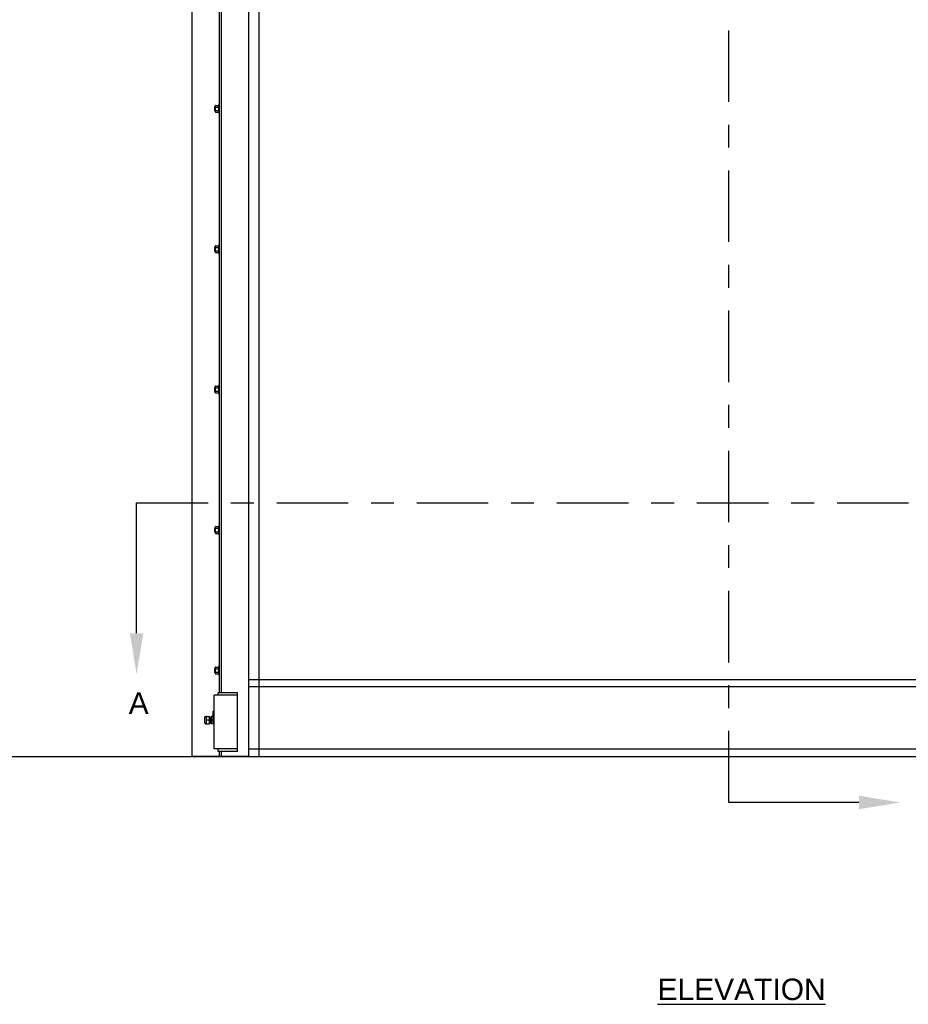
# Model space of a CAD drawing. Header units: inches. Extents: x 170 to 312, y 215 to 248.
# Tile 74 of 256: x 200.76 to 204.64, y 239.02 to 243.33. Entities that reach past the tile are written whole.
import ezdxf
from ezdxf import colors
from ezdxf.entities.mleader import LeaderData, LeaderLine
from ezdxf.math import Vec2, Vec3

# ---------------------------------------------------------------- set-up
doc = ezdxf.new("R2010")
doc.units = ezdxf.units.IN
doc.header["$LTSCALE"] = 0.25
doc.header["$MEASUREMENT"] = 0
doc.linetypes.add('CENTER', pattern=[2, 1.25, -0.25, 0.25, -0.25])
for name, color, linetype in [('ANNOTATIONS', 1, 'Continuous'), ('MOTOR RH', 7, 'Continuous'), ('SECTION CUTS', 6, 'CENTER')]:
    doc.layers.add(name, color=color, linetype=linetype)
doc.styles.add('ARIAL', font='arial.ttf', dxfattribs={"height": 0.09375})
doc.styles.get("Standard").update_dxf_attribs({"font": 'romans.shx'})

msp = doc.modelspace()

# ---------------------------------------------------------------- linework, layer by layer
at = {"layer": 'MOTOR RH'}
for p, q in [((201.51072, 240.10529), (201.51072, 244.3)), ((201.63008, 240.38253), (201.63008, 244.3)), ((201.6386, 240.38253), (201.6386, 244.3)), ((201.75797, 240.10529), (201.75797, 244.32505)), ((201.80257, 240.10342), (201.80257, 244.12505)), ((201.60791, 242.94338), (201.60791, 242.92835)), ((201.60893, 242.94439), (201.60893, 242.92734)), ((201.61138, 242.94865), (201.61138, 242.92308)), ((201.61309, 242.95063), (201.62496, 242.95063)), ((201.61309, 242.94325), (201.62496, 242.94325)), ((201.61309, 242.92848), (201.62496, 242.92848)), ((201.61309, 242.9211), (201.62496, 242.9211)), ((201.62666, 242.94439), (201.62666, 242.94694)), ((201.62667, 242.95718), (201.62667, 242.91455)), ((201.60791, 242.32952), (201.60791, 242.3145)), ((201.60893, 242.33053), (201.60893, 242.31348)), ((201.61138, 242.3348), (201.61138, 242.30922)), ((201.61309, 242.33677), (201.62496, 242.33677)), ((201.61309, 242.32939), (201.62496, 242.32939)), ((201.62666, 242.33053), (201.62666, 242.33308)), ((201.62667, 242.34332), (201.62667, 242.30069)), ((201.61309, 242.31462), (201.62496, 242.31462)), ((201.61309, 242.30724), (201.62496, 242.30724)), ((201.60791, 241.71566), (201.60791, 241.70064)), ((201.60893, 241.71667), (201.60893, 241.69962)), ((201.61138, 241.72094), (201.61138, 241.69536)), ((201.61309, 241.72291), (201.62496, 241.72291)), ((201.61309, 241.71553), (201.62496, 241.71553)), ((201.62666, 241.71667), (201.62666, 241.71922)), ((201.62667, 241.72946), (201.62667, 241.68683)), ((201.61309, 241.70076), (201.62496, 241.70076)), ((201.61309, 241.69338), (201.62496, 241.69338)), ((201.62667, 241.1156), (201.62667, 241.07297)), ((201.60791, 241.1018), (201.60791, 241.08678)), ((201.60893, 241.10281), (201.60893, 241.08576)), ((201.61138, 241.10708), (201.61138, 241.0815)), ((201.61309, 241.10906), (201.62496, 241.10906)), ((201.61309, 241.10167), (201.62496, 241.10167)), ((201.61309, 241.0869), (201.62496, 241.0869)), ((201.61309, 241.07952), (201.62496, 241.07952)), ((201.62666, 241.10281), (201.62666, 241.10536)), ((201.60791, 240.48794), (201.60791, 240.47292)), ((201.60893, 240.48895), (201.60893, 240.4719)), ((201.61138, 240.49322), (201.61138, 240.46764)), ((201.61309, 240.4952), (201.62496, 240.4952)), ((201.61309, 240.48781), (201.62496, 240.48781)), ((201.61309, 240.47305), (201.62496, 240.47305)), ((201.61309, 240.46566), (201.62496, 240.46566)), ((201.62666, 240.48895), (201.62666, 240.4915)), ((201.62667, 240.50174), (201.62667, 240.45911)), ((205.88446, 240.43955), (201.75797, 240.43955)), ((201.70892, 240.38253), (201.62367, 240.38253)), ((201.62367, 240.37188), (201.62367, 240.38253)), ((201.70892, 240.12676), (201.70892, 240.38253)), ((205.88446, 240.4083), (201.75797, 240.4083)), ((201.60661, 240.13742), (201.60661, 240.37188)), ((201.70892, 240.37188), (201.60661, 240.37188)), ((201.60661, 240.30406), (201.60205, 240.30315)), ((201.60205, 240.24676), (201.60205, 240.30315)), ((201.56417, 240.27312), (201.56417, 240.25397)), ((201.57259, 240.27953), (201.57058, 240.27739)), ((201.58624, 240.26354), (201.57058, 240.26354)), ((201.57259, 240.24756), (201.57058, 240.2497)), ((201.57259, 240.24756), (201.57248, 240.27951)), ((201.57259, 240.27953), (201.58624, 240.27953)), ((201.58624, 240.24756), (201.58624, 240.27953)), ((201.59306, 240.25233), (201.59261, 240.25233)), ((201.59306, 240.27953), (201.59306, 240.24756)), ((201.60017, 240.27953), (201.59306, 240.27953)), ((201.60017, 240.26354), (201.59306, 240.26354)), ((201.60024, 240.2886), (201.60017, 240.24756)), ((201.60661, 240.29012), (201.60205, 240.28972)), ((201.57058, 240.24756), (201.57058, 240.24756)), ((201.57259, 240.24756), (201.58624, 240.24756)), ((201.60017, 240.24756), (201.59306, 240.24756)), ((201.70892, 240.13742), (201.60661, 240.13742)), ((201.62367, 240.12676), (201.62367, 240.13742)), ((201.70892, 240.12676), (201.62367, 240.12676)), ((201.63008, 240.10529), (201.63008, 240.12676)), ((201.6386, 240.10529), (201.6386, 240.12676)), ((205.88446, 240.13654), (201.75797, 240.13654)), ((207.72708, 240.10342), (199.90069, 240.10342)), ((201.51072, 240.10529), (201.75797, 240.10529))]:
    msp.add_line(p, q, dxfattribs=at)
for centre, radius, start, end in [((201.57058, 240.27312), 0.00641, 90, 180), ((201.57058, 240.25397), 0.00641, 180, 270), ((201.58802, 240.25233), 0.000446, 180, 269.98974), ((201.59306, 240.25233), 0.000446, 180, 270)]:
    msp.add_arc(centre, radius, start, end, dxfattribs=at)
msp.add_ellipse((201.59839, 240.26354), major_axis=(0, 0.01678), ratio=0.9090909, start_param=5.7138504, end_param=6.0408195, dxfattribs=at)
for points in [[(201.60893, 242.94439), (201.60791, 242.94338)], [(201.60791, 242.92835), (201.60893, 242.92734)], [(201.61138, 242.94439), (201.60893, 242.94439)], [(201.60893, 242.92734), (201.61138, 242.92734)], [(201.61309, 242.95063), (201.61138, 242.94865)], [(201.61138, 242.92308), (201.61309, 242.9211)], [(201.62666, 242.94865), (201.62496, 242.95063)], [(201.62496, 242.9211), (201.62666, 242.92308)], [(201.62666, 242.92734), (201.62667, 242.92734)], [(201.63008, 242.95718), (201.62667, 242.95718)], [(201.62667, 242.91455), (201.63008, 242.91455)], [(201.60893, 242.33053), (201.60791, 242.32952)], [(201.61138, 242.33053), (201.60893, 242.33053)], [(201.61309, 242.33677), (201.61138, 242.3348)], [(201.62666, 242.3348), (201.62496, 242.33677)], [(201.63008, 242.34332), (201.62667, 242.34332)], [(201.60791, 242.3145), (201.60893, 242.31348)], [(201.60893, 242.31348), (201.61138, 242.31348)], [(201.61138, 242.30922), (201.61309, 242.30724)], [(201.62496, 242.30724), (201.62666, 242.30922)], [(201.62666, 242.31348), (201.62667, 242.31348)], [(201.62667, 242.30069), (201.63008, 242.30069)], [(201.60893, 241.71667), (201.60791, 241.71566)], [(201.61138, 241.71667), (201.60893, 241.71667)], [(201.61309, 241.72291), (201.61138, 241.72094)], [(201.62666, 241.72094), (201.62496, 241.72291)], [(201.63008, 241.72946), (201.62667, 241.72946)], [(201.60791, 241.70064), (201.60893, 241.69962)], [(201.60893, 241.69962), (201.61138, 241.69962)], [(201.61138, 241.69536), (201.61309, 241.69338)], [(201.62496, 241.69338), (201.62666, 241.69536)], [(201.62666, 241.69962), (201.62667, 241.69962)], [(201.62667, 241.68683), (201.63008, 241.68683)], [(201.63008, 241.1156), (201.62667, 241.1156)], [(201.60893, 241.10281), (201.60791, 241.1018)], [(201.60791, 241.08678), (201.60893, 241.08576)], [(201.61138, 241.10281), (201.60893, 241.10281)], [(201.60893, 241.08576), (201.61138, 241.08576)], [(201.61309, 241.10906), (201.61138, 241.10708)], [(201.61138, 241.0815), (201.61309, 241.07952)], [(201.62666, 241.10708), (201.62496, 241.10906)], [(201.62496, 241.07952), (201.62666, 241.0815)], [(201.62666, 241.08576), (201.62667, 241.08576)], [(201.62667, 241.07297), (201.63008, 241.07297)], [(201.60893, 240.48895), (201.60791, 240.48794)], [(201.60791, 240.47292), (201.60893, 240.4719)], [(201.61138, 240.48895), (201.60893, 240.48895)], [(201.60893, 240.4719), (201.61138, 240.4719)], [(201.61309, 240.4952), (201.61138, 240.49322)], [(201.61138, 240.46764), (201.61309, 240.46566)], [(201.62666, 240.49322), (201.62496, 240.4952)], [(201.62496, 240.46566), (201.62666, 240.46764)], [(201.62666, 240.4719), (201.62667, 240.4719)], [(201.63008, 240.50174), (201.62667, 240.50174)], [(201.62667, 240.45911), (201.63008, 240.45911)], [(201.58841, 240.27475), (201.58624, 240.27475)], [(201.58624, 240.25233), (201.58757, 240.25233)], [(201.58847, 240.25233), (201.58925, 240.25233)], [(201.59009, 240.27475), (201.58931, 240.27475)], [(201.59015, 240.25233), (201.59093, 240.25233)], [(201.59177, 240.27475), (201.59098, 240.27475)], [(201.59182, 240.25233), (201.59261, 240.25233)], [(201.59306, 240.27475), (201.59266, 240.27475)], [(201.60205, 240.27824), (201.60017, 240.27824)], [(201.60205, 240.2886), (201.60024, 240.2886)], [(201.60017, 240.24884), (201.60205, 240.24884)], [(201.60205, 240.24676), (201.60661, 240.24676)]]:
    msp.add_open_spline(points, degree=1, dxfattribs=at)
for points, knots in [([(201.61138, 242.94694), (201.61145, 242.94746), (201.61158, 242.94851), (201.61235, 242.94973), (201.61292, 242.95043), (201.61309, 242.95063)], [0, 0, 0, 0, 0.40629469, 0.8272685, 1, 1, 1, 1]), ([(201.61309, 242.94325), (201.61264, 242.94382), (201.61173, 242.94499), (201.61139, 242.94627), (201.61138, 242.94692), (201.61138, 242.94694)], [0, 0, 0, 0, 0.4843315, 0.9863252, 1, 1, 1, 1]), ([(201.61138, 242.93587), (201.61139, 242.93604), (201.6114, 242.93714), (201.61168, 242.93921), (201.61236, 242.94149), (201.61291, 242.94281), (201.61309, 242.94325)], [0, 0, 0, 0, 0.0665352, 0.4352862, 0.8145477, 1, 1, 1, 1]), ([(201.61309, 242.92848), (201.61284, 242.92911), (201.61224, 242.93059), (201.61155, 242.93305), (201.61144, 242.93492), (201.61138, 242.93587)], [0, 0, 0, 0, 0.2654613, 0.6280785, 1, 1, 1, 1]), ([(201.61138, 242.92479), (201.61145, 242.92531), (201.61158, 242.92636), (201.61235, 242.92758), (201.61292, 242.92828), (201.61309, 242.92848)], [0, 0, 0, 0, 0.4062945, 0.8272686, 1, 1, 1, 1]), ([(201.61309, 242.9211), (201.61264, 242.92167), (201.61173, 242.92284), (201.61139, 242.92412), (201.61138, 242.92477), (201.61138, 242.92479)], [0, 0, 0, 0, 0.4843323, 0.9863252, 1, 1, 1, 1]), ([(201.62666, 242.94694), (201.6266, 242.94746), (201.62647, 242.94851), (201.6257, 242.94973), (201.62512, 242.95043), (201.62496, 242.95063)], [0, 0, 0, 0, 0.4062869, 0.82727, 1, 1, 1, 1]), ([(201.62496, 242.94325), (201.6254, 242.94382), (201.62632, 242.94499), (201.62666, 242.94627), (201.62666, 242.94692), (201.62666, 242.94694)], [0, 0, 0, 0, 0.4843418, 0.9863253, 1, 1, 1, 1]), ([(201.62666, 242.93587), (201.62666, 242.93604), (201.62665, 242.93714), (201.62637, 242.93921), (201.62569, 242.94149), (201.62514, 242.94281), (201.62496, 242.94325)], [0, 0, 0, 0, 0.0665352, 0.4352862, 0.8145477, 1, 1, 1, 1]), ([(201.62496, 242.92848), (201.62521, 242.92911), (201.62581, 242.93059), (201.6265, 242.93305), (201.62661, 242.93492), (201.62666, 242.93587)], [0, 0, 0, 0, 0.2654595, 0.6280849, 1, 1, 1, 1]), ([(201.62666, 242.92479), (201.6266, 242.92531), (201.62647, 242.92636), (201.6257, 242.92758), (201.62512, 242.92828), (201.62496, 242.92848)], [0, 0, 0, 0, 0.40628648, 0.82726969, 1, 1, 1, 1]), ([(201.62496, 242.9211), (201.6254, 242.92167), (201.62632, 242.92284), (201.62666, 242.92412), (201.62666, 242.92477), (201.62666, 242.92479)], [0, 0, 0, 0, 0.4843415, 0.9863242, 1, 1, 1, 1]), ([(201.61138, 242.33308), (201.61145, 242.3336), (201.61158, 242.33465), (201.61235, 242.33587), (201.61292, 242.33657), (201.61309, 242.33677)], [0, 0, 0, 0, 0.40629469, 0.8272685, 1, 1, 1, 1]), ([(201.61309, 242.32939), (201.61264, 242.32996), (201.61173, 242.33113), (201.61139, 242.33241), (201.61138, 242.33306), (201.61138, 242.33308)], [0, 0, 0, 0, 0.4843315, 0.9863252, 1, 1, 1, 1]), ([(201.61138, 242.32201), (201.61139, 242.32218), (201.6114, 242.32328), (201.61168, 242.32535), (201.61236, 242.32763), (201.61291, 242.32895), (201.61309, 242.32939)], [0, 0, 0, 0, 0.0665352, 0.4352862, 0.8145477, 1, 1, 1, 1]), ([(201.61309, 242.31462), (201.61284, 242.31525), (201.61224, 242.31673), (201.61155, 242.31919), (201.61144, 242.32106), (201.61138, 242.32201)], [0, 0, 0, 0, 0.2654613, 0.6280785, 1, 1, 1, 1]), ([(201.62666, 242.33308), (201.6266, 242.3336), (201.62647, 242.33465), (201.6257, 242.33587), (201.62512, 242.33657), (201.62496, 242.33677)], [0, 0, 0, 0, 0.4062869, 0.82727, 1, 1, 1, 1]), ([(201.62496, 242.32939), (201.6254, 242.32996), (201.62632, 242.33113), (201.62666, 242.33241), (201.62666, 242.33306), (201.62666, 242.33308)], [0, 0, 0, 0, 0.4843418, 0.9863253, 1, 1, 1, 1]), ([(201.62666, 242.32201), (201.62666, 242.32218), (201.62665, 242.32328), (201.62637, 242.32535), (201.62569, 242.32763), (201.62514, 242.32895), (201.62496, 242.32939)], [0, 0, 0, 0, 0.0665352, 0.4352862, 0.8145477, 1, 1, 1, 1]), ([(201.62496, 242.31462), (201.62521, 242.31525), (201.62581, 242.31673), (201.6265, 242.31919), (201.62661, 242.32106), (201.62666, 242.32201)], [0, 0, 0, 0, 0.2654595, 0.6280849, 1, 1, 1, 1]), ([(201.61138, 242.31093), (201.61145, 242.31145), (201.61158, 242.3125), (201.61235, 242.31372), (201.61292, 242.31442), (201.61309, 242.31462)], [0, 0, 0, 0, 0.4062945, 0.8272686, 1, 1, 1, 1]), ([(201.61309, 242.30724), (201.61264, 242.30781), (201.61173, 242.30898), (201.61139, 242.31026), (201.61138, 242.31091), (201.61138, 242.31093)], [0, 0, 0, 0, 0.4843323, 0.9863252, 1, 1, 1, 1]), ([(201.62666, 242.31093), (201.6266, 242.31145), (201.62647, 242.3125), (201.6257, 242.31372), (201.62512, 242.31442), (201.62496, 242.31462)], [0, 0, 0, 0, 0.40628648, 0.82726969, 1, 1, 1, 1]), ([(201.62496, 242.30724), (201.6254, 242.30781), (201.62632, 242.30898), (201.62666, 242.31026), (201.62666, 242.31091), (201.62666, 242.31093)], [0, 0, 0, 0, 0.4843415, 0.9863242, 1, 1, 1, 1]), ([(201.61138, 241.71922), (201.61145, 241.71974), (201.61158, 241.72079), (201.61235, 241.72202), (201.61292, 241.72271), (201.61309, 241.72291)], [0, 0, 0, 0, 0.40629469, 0.8272685, 1, 1, 1, 1]), ([(201.61309, 241.71553), (201.61264, 241.71611), (201.61173, 241.71727), (201.61139, 241.71855), (201.61138, 241.71921), (201.61138, 241.71922)], [0, 0, 0, 0, 0.4843315, 0.9863252, 1, 1, 1, 1]), ([(201.61138, 241.70815), (201.61139, 241.70832), (201.6114, 241.70942), (201.61168, 241.71149), (201.61236, 241.71377), (201.61291, 241.7151), (201.61309, 241.71553)], [0, 0, 0, 0, 0.0665352, 0.4352862, 0.8145477, 1, 1, 1, 1]), ([(201.62666, 241.71922), (201.6266, 241.71974), (201.62647, 241.72079), (201.6257, 241.72202), (201.62512, 241.72271), (201.62496, 241.72291)], [0, 0, 0, 0, 0.4062869, 0.82727, 1, 1, 1, 1]), ([(201.62496, 241.71553), (201.6254, 241.71611), (201.62632, 241.71727), (201.62666, 241.71855), (201.62666, 241.71921), (201.62666, 241.71922)], [0, 0, 0, 0, 0.4843418, 0.9863253, 1, 1, 1, 1]), ([(201.62666, 241.70815), (201.62666, 241.70832), (201.62665, 241.70942), (201.62637, 241.71149), (201.62569, 241.71377), (201.62514, 241.7151), (201.62496, 241.71553)], [0, 0, 0, 0, 0.0665352, 0.4352862, 0.8145477, 1, 1, 1, 1]), ([(201.61309, 241.70076), (201.61284, 241.70139), (201.61224, 241.70287), (201.61155, 241.70533), (201.61144, 241.7072), (201.61138, 241.70815)], [0, 0, 0, 0, 0.2654613, 0.6280785, 1, 1, 1, 1]), ([(201.61138, 241.69707), (201.61145, 241.69759), (201.61158, 241.69864), (201.61235, 241.69986), (201.61292, 241.70056), (201.61309, 241.70076)], [0, 0, 0, 0, 0.4062945, 0.8272686, 1, 1, 1, 1]), ([(201.61309, 241.69338), (201.61264, 241.69395), (201.61173, 241.69512), (201.61139, 241.6964), (201.61138, 241.69705), (201.61138, 241.69707)], [0, 0, 0, 0, 0.4843323, 0.9863252, 1, 1, 1, 1]), ([(201.62496, 241.70076), (201.62521, 241.70139), (201.62581, 241.70287), (201.6265, 241.70533), (201.62661, 241.7072), (201.62666, 241.70815)], [0, 0, 0, 0, 0.2654595, 0.6280849, 1, 1, 1, 1]), ([(201.62666, 241.69707), (201.6266, 241.69759), (201.62647, 241.69864), (201.6257, 241.69986), (201.62512, 241.70056), (201.62496, 241.70076)], [0, 0, 0, 0, 0.40628648, 0.82726969, 1, 1, 1, 1]), ([(201.62496, 241.69338), (201.6254, 241.69395), (201.62632, 241.69512), (201.62666, 241.6964), (201.62666, 241.69705), (201.62666, 241.69707)], [0, 0, 0, 0, 0.4843415, 0.9863242, 1, 1, 1, 1]), ([(201.61138, 241.10536), (201.61145, 241.10588), (201.61158, 241.10693), (201.61235, 241.10816), (201.61292, 241.10885), (201.61309, 241.10906)], [0, 0, 0, 0, 0.40629469, 0.8272685, 1, 1, 1, 1]), ([(201.61309, 241.10167), (201.61264, 241.10225), (201.61173, 241.10341), (201.61139, 241.10469), (201.61138, 241.10535), (201.61138, 241.10536)], [0, 0, 0, 0, 0.4843315, 0.9863252, 1, 1, 1, 1]), ([(201.61138, 241.09429), (201.61139, 241.09446), (201.6114, 241.09556), (201.61168, 241.09763), (201.61236, 241.09991), (201.61291, 241.10124), (201.61309, 241.10167)], [0, 0, 0, 0, 0.0665352, 0.4352862, 0.8145477, 1, 1, 1, 1]), ([(201.61309, 241.0869), (201.61284, 241.08753), (201.61224, 241.08901), (201.61155, 241.09147), (201.61144, 241.09334), (201.61138, 241.09429)], [0, 0, 0, 0, 0.2654613, 0.6280785, 1, 1, 1, 1]), ([(201.61138, 241.08321), (201.61145, 241.08373), (201.61158, 241.08478), (201.61235, 241.08601), (201.61292, 241.0867), (201.61309, 241.0869)], [0, 0, 0, 0, 0.4062945, 0.8272686, 1, 1, 1, 1]), ([(201.61309, 241.07952), (201.61264, 241.0801), (201.61173, 241.08126), (201.61139, 241.08254), (201.61138, 241.0832), (201.61138, 241.08321)], [0, 0, 0, 0, 0.4843323, 0.9863252, 1, 1, 1, 1]), ([(201.62666, 241.10536), (201.6266, 241.10588), (201.62647, 241.10693), (201.6257, 241.10816), (201.62512, 241.10885), (201.62496, 241.10906)], [0, 0, 0, 0, 0.4062869, 0.82727, 1, 1, 1, 1]), ([(201.62496, 241.10167), (201.6254, 241.10225), (201.62632, 241.10341), (201.62666, 241.10469), (201.62666, 241.10535), (201.62666, 241.10536)], [0, 0, 0, 0, 0.4843418, 0.9863253, 1, 1, 1, 1]), ([(201.62666, 241.09429), (201.62666, 241.09446), (201.62665, 241.09556), (201.62637, 241.09763), (201.62569, 241.09991), (201.62514, 241.10124), (201.62496, 241.10167)], [0, 0, 0, 0, 0.0665352, 0.4352862, 0.8145477, 1, 1, 1, 1]), ([(201.62496, 241.0869), (201.62521, 241.08753), (201.62581, 241.08901), (201.6265, 241.09147), (201.62661, 241.09334), (201.62666, 241.09429)], [0, 0, 0, 0, 0.2654595, 0.6280849, 1, 1, 1, 1]), ([(201.62666, 241.08321), (201.6266, 241.08373), (201.62647, 241.08478), (201.6257, 241.08601), (201.62512, 241.0867), (201.62496, 241.0869)], [0, 0, 0, 0, 0.40628648, 0.82726969, 1, 1, 1, 1]), ([(201.62496, 241.07952), (201.6254, 241.0801), (201.62632, 241.08126), (201.62666, 241.08254), (201.62666, 241.0832), (201.62666, 241.08321)], [0, 0, 0, 0, 0.4843415, 0.9863242, 1, 1, 1, 1]), ([(201.61138, 240.4915), (201.61145, 240.49202), (201.61158, 240.49307), (201.61235, 240.4943), (201.61292, 240.49499), (201.61309, 240.4952)], [0, 0, 0, 0, 0.40629469, 0.8272685, 1, 1, 1, 1]), ([(201.61309, 240.48781), (201.61264, 240.48839), (201.61173, 240.48956), (201.61139, 240.49083), (201.61138, 240.49149), (201.61138, 240.4915)], [0, 0, 0, 0, 0.4843315, 0.9863252, 1, 1, 1, 1]), ([(201.61138, 240.48043), (201.61139, 240.4806), (201.6114, 240.4817), (201.61168, 240.48377), (201.61236, 240.48605), (201.61291, 240.48738), (201.61309, 240.48781)], [0, 0, 0, 0, 0.0665352, 0.4352862, 0.8145477, 1, 1, 1, 1]), ([(201.61309, 240.47305), (201.61284, 240.47367), (201.61224, 240.47515), (201.61155, 240.47761), (201.61144, 240.47948), (201.61138, 240.48043)], [0, 0, 0, 0, 0.2654613, 0.6280785, 1, 1, 1, 1]), ([(201.61138, 240.46935), (201.61145, 240.46987), (201.61158, 240.47092), (201.61235, 240.47215), (201.61292, 240.47284), (201.61309, 240.47305)], [0, 0, 0, 0, 0.4062945, 0.8272686, 1, 1, 1, 1]), ([(201.61309, 240.46566), (201.61264, 240.46624), (201.61173, 240.4674), (201.61139, 240.46868), (201.61138, 240.46934), (201.61138, 240.46935)], [0, 0, 0, 0, 0.4843323, 0.9863252, 1, 1, 1, 1]), ([(201.62666, 240.4915), (201.6266, 240.49202), (201.62647, 240.49307), (201.6257, 240.4943), (201.62512, 240.49499), (201.62496, 240.4952)], [0, 0, 0, 0, 0.4062869, 0.82727, 1, 1, 1, 1]), ([(201.62496, 240.48781), (201.6254, 240.48839), (201.62632, 240.48956), (201.62666, 240.49083), (201.62666, 240.49149), (201.62666, 240.4915)], [0, 0, 0, 0, 0.4843418, 0.9863253, 1, 1, 1, 1]), ([(201.62666, 240.48043), (201.62666, 240.4806), (201.62665, 240.4817), (201.62637, 240.48377), (201.62569, 240.48605), (201.62514, 240.48738), (201.62496, 240.48781)], [0, 0, 0, 0, 0.0665352, 0.4352862, 0.8145477, 1, 1, 1, 1]), ([(201.62496, 240.47305), (201.62521, 240.47367), (201.62581, 240.47515), (201.6265, 240.47761), (201.62661, 240.47948), (201.62666, 240.48043)], [0, 0, 0, 0, 0.2654595, 0.6280849, 1, 1, 1, 1]), ([(201.62666, 240.46935), (201.6266, 240.46987), (201.62647, 240.47092), (201.6257, 240.47215), (201.62512, 240.47284), (201.62496, 240.47305)], [0, 0, 0, 0, 0.40628648, 0.82726969, 1, 1, 1, 1]), ([(201.62496, 240.46566), (201.6254, 240.46624), (201.62632, 240.4674), (201.62666, 240.46868), (201.62666, 240.46934), (201.62666, 240.46935)], [0, 0, 0, 0, 0.4843415, 0.9863242, 1, 1, 1, 1]), ([(201.57257, 240.27952), (201.57258, 240.27952), (201.57258, 240.27951), (201.5724, 240.27951), (201.57192, 240.27953), (201.57164, 240.27953), (201.57139, 240.27953), (201.57102, 240.27953), (201.57073, 240.27953), (201.57058, 240.27953)], [0, 0, 0, 0, 0.41508411, 0.74936318, 0.83710675, 0.86923148, 0.89695074, 0.94781798, 1, 1, 1, 1]), ([(201.5882, 240.27129), (201.58817, 240.2702), (201.5881, 240.26794), (201.58801, 240.26401), (201.58792, 240.26059), (201.58785, 240.25787), (201.58778, 240.25516), (201.58768, 240.25283), (201.58761, 240.2525), (201.58757, 240.25233)], [0, 0, 0, 0, 0.1576479, 0.3272144, 0.4414984, 0.5518843, 0.6622696, 0.8333135, 1, 1, 1, 1]), ([(201.58822, 240.27129), (201.58819, 240.27062), (201.58815, 240.2694), (201.58811, 240.26732), (201.58804, 240.26541), (201.58801, 240.2642), (201.58799, 240.26354)], [0, 0, 0, 0, 0.3209037, 0.5829364, 0.7689496, 1, 1, 1, 1]), ([(201.58802, 240.25189), (201.58815, 240.25194), (201.58839, 240.25204), (201.58852, 240.2526), (201.58858, 240.25348), (201.58866, 240.25514), (201.5887, 240.25699), (201.58872, 240.25767)], [0, 0, 0, 0, 0.1384427, 0.2577239, 0.4493445, 0.7990682, 1, 1, 1, 1]), ([(201.58931, 240.27475), (201.5893, 240.27488), (201.58928, 240.27508), (201.58878, 240.27526), (201.58828, 240.2748), (201.5884, 240.27447), (201.58829, 240.27354), (201.58825, 240.27255), (201.58823, 240.27164), (201.58822, 240.27129)], [0, 0, 0, 0, 0.14777, 0.2221785, 0.302666, 0.5018703, 0.7020789, 0.8849541, 1, 1, 1, 1]), ([(201.58872, 240.25767), (201.58873, 240.2581), (201.58876, 240.25911), (201.58881, 240.26116), (201.58886, 240.26271), (201.58889, 240.26354)], [0, 0, 0, 0, 0.25689322, 0.60089186, 1, 1, 1, 1]), ([(201.58931, 240.27475), (201.58928, 240.27468), (201.58924, 240.27454), (201.58917, 240.27336), (201.58908, 240.27126), (201.589, 240.26795), (201.5889, 240.26401), (201.58881, 240.26062), (201.58877, 240.2586), (201.58874, 240.25776), (201.58874, 240.25767)], [0, 0, 0, 0, 0.1212347, 0.2467504, 0.3722672, 0.5527221, 0.7389539, 0.86447, 0.9857048, 1, 1, 1, 1]), ([(201.58994, 240.27296), (201.58992, 240.27248), (201.58986, 240.27119), (201.58978, 240.26792), (201.58968, 240.26402), (201.5896, 240.26059), (201.58953, 240.25787), (201.58946, 240.25516), (201.58935, 240.25283), (201.58929, 240.2525), (201.58925, 240.25233)], [0, 0, 0, 0, 0.0870476, 0.2360592, 0.3898417, 0.4934874, 0.5935976, 0.6937076, 0.8488297, 1, 1, 1, 1]), ([(201.58925, 240.25233), (201.58926, 240.2522), (201.58928, 240.252), (201.58978, 240.25182), (201.59028, 240.25229), (201.59015, 240.25262), (201.59027, 240.25354), (201.59031, 240.25459), (201.59034, 240.25556), (201.59035, 240.25598)], [0, 0, 0, 0, 0.1447852, 0.2176906, 0.2965525, 0.4917327, 0.6878973, 0.867078, 1, 1, 1, 1]), ([(201.58996, 240.27296), (201.58995, 240.27274), (201.5899, 240.27192), (201.58985, 240.26968), (201.58976, 240.26668), (201.58971, 240.26473), (201.58967, 240.26355)], [0, 0, 0, 0, 0.1292833, 0.488595, 0.6910463, 1, 1, 1, 1]), ([(201.59098, 240.27475), (201.59097, 240.27491), (201.59095, 240.2751), (201.59055, 240.27522), (201.5903, 240.27515), (201.58995, 240.27477), (201.59009, 240.27458), (201.59001, 240.27351), (201.58996, 240.27296)], [0, 0, 0, 0, 0.2295401, 0.2734439, 0.3123554, 0.3541739, 0.6696716, 1, 1, 1, 1]), ([(201.59035, 240.25598), (201.59037, 240.25659), (201.59041, 240.25775), (201.59045, 240.25977), (201.59052, 240.26168), (201.59055, 240.26288), (201.59057, 240.26355)], [0, 0, 0, 0, 0.30189283, 0.57126156, 0.76248171, 1, 1, 1, 1]), ([(201.59098, 240.27475), (201.59096, 240.27468), (201.59092, 240.27454), (201.59085, 240.27336), (201.59076, 240.27127), (201.59067, 240.26794), (201.59058, 240.26402), (201.59049, 240.2606), (201.59043, 240.25797), (201.59039, 240.25661), (201.59037, 240.25598)], [0, 0, 0, 0, 0.1112508, 0.2264305, 0.3416111, 0.5072057, 0.6781016, 0.7932815, 0.9045328, 1, 1, 1, 1]), ([(201.59162, 240.27292), (201.5916, 240.27245), (201.59154, 240.27117), (201.59146, 240.26792), (201.59136, 240.26402), (201.59128, 240.26059), (201.59121, 240.25787), (201.59113, 240.25516), (201.59103, 240.25283), (201.59096, 240.2525), (201.59093, 240.25233)], [0, 0, 0, 0, 0.0847762, 0.2341586, 0.3883237, 0.4922273, 0.5925868, 0.6929456, 0.8484536, 1, 1, 1, 1]), ([(201.59095, 240.25234), (201.59095, 240.25227), (201.59094, 240.25213), (201.5913, 240.25182), (201.5918, 240.25201), (201.59183, 240.25235), (201.59193, 240.25308), (201.592, 240.25495), (201.59208, 240.25779), (201.59216, 240.26073), (201.59221, 240.26251), (201.59224, 240.26354)], [0, 0, 0, 0, 0.04327057, 0.08914468, 0.13154782, 0.21760374, 0.32215443, 0.53187285, 0.73473665, 0.84636244, 1, 1, 1, 1]), ([(201.59164, 240.27292), (201.59162, 240.27261), (201.59157, 240.27164), (201.59151, 240.26927), (201.59144, 240.26637), (201.59138, 240.26458), (201.59135, 240.26354)], [0, 0, 0, 0, 0.1679627, 0.528528, 0.7269287, 1, 1, 1, 1]), ([(201.59265, 240.27469), (201.59266, 240.27478), (201.59267, 240.27494), (201.5923, 240.27526), (201.5918, 240.27508), (201.59177, 240.27472), (201.59169, 240.27423), (201.59166, 240.27337), (201.59164, 240.27292)], [0, 0, 0, 0, 0.1201309, 0.222549, 0.3172181, 0.5093461, 0.7427656, 1, 1, 1, 1]), ([(201.59266, 240.27475), (201.59264, 240.27468), (201.5926, 240.27454), (201.59252, 240.27336), (201.59244, 240.27127), (201.59235, 240.26794), (201.59228, 240.26502), (201.59224, 240.26354)], [0, 0, 0, 0, 0.16406261, 0.33391862, 0.5037761, 0.74797897, 1, 1, 1, 1]), ([(201.57058, 240.24756), (201.57082, 240.2476), (201.5713, 240.2477), (201.57197, 240.248), (201.57238, 240.24771), (201.57259, 240.24756)], [0, 0, 0, 0, 0.3172279, 0.6455191, 1, 1, 1, 1])]:
    msp.add_open_spline(points, degree=3, knots=knots, dxfattribs=at)
at = {"layer": 'SECTION CUTS'}
for p, q in [((203.85609, 239.90334), (203.85609, 245.11861)), ((201.26729, 241.2129), (206.27682, 241.2129))]:
    msp.add_line(p, q, dxfattribs=at)

# ---------------------------------------------------------------- texts
at = {"layer": 'ANNOTATIONS', "insert": (203.91243, 239.13353), "char_height": 0.09375, "width": 3.0834986, "attachment_point": 2, "style": 'ARIAL'}
msp.add_mtext('{\\LELEVATION}', dxfattribs=at)
at = {"layer": 'SECTION CUTS', "style": 'ARIAL'}
msp.add_text('A', height=0.09375, dxfattribs=at).set_placement((201.23281, 240.29047))

# ---------------------------------------------------------------- leaders
at = {"layer": 'SECTION CUTS'}
ml = msp.add_multileader_mtext('Standard', dxfattribs=at)
ml.set_content('', color=256)
ml.set_leader_properties()
ml.build(insert=Vec2(0, 0))
ml.multileader.update_dxf_attribs({"dogleg_length": 0, "arrow_head_size": 0.18})
ctx = ml.context
ctx.base_point, ctx.char_height, ctx.arrow_head_size, ctx.landing_gap_size, ctx.plane_origin = Vec3(201.26729, 241.2129), 0.18, 0.18, 0, Vec3(201.26729, 240.46338)
notes = []
notes.append((ctx, [(0, (1, 1, 0), (201.26729, 241.2129), (1, 0), 0, [(0, [(201.26729, 240.46338)], 0, [])])]))
ctx.mtext.insert, ctx.mtext.flow_direction = Vec3(201.26729, 241.3029), 5
ml = msp.add_multileader_mtext('Standard', dxfattribs=at)
ml.set_content('', color=256)
ml.set_leader_properties()
ml.build(insert=Vec2(0, 0))
ml.multileader.update_dxf_attribs({"dogleg_length": 0, "arrow_head_size": 0.18})
ctx = ml.context
ctx.base_point, ctx.char_height, ctx.arrow_head_size, ctx.landing_gap_size, ctx.plane_origin, ctx.plane_x_axis, ctx.plane_y_axis = Vec3(203.85609, 239.90334), 0.18, 0.18, 0, Vec3(204.60561, 239.90334), Vec3(0, 1), Vec3(-1, 0)
notes.append((ctx, [(0, (1, 1, 0), (203.85609, 239.90334), (1, 0), 0, [(0, [(204.60561, 239.90334)], 0, [])])]))
ctx.mtext.insert, ctx.mtext.text_direction, ctx.mtext.rotation, ctx.mtext.flow_direction = Vec3(203.76609, 239.90334), Vec3(0, 1), 1.5707963, 5
for ctx, leaders in notes:
    for number, flags, end, landing, length, lines in leaders:
        leader = LeaderData()
        leader.index, (leader.has_last_leader_line, leader.has_dogleg_vector, leader.attachment_direction) = number, flags
        leader.last_leader_point, leader.dogleg_vector, leader.dogleg_length = Vec3(end), Vec3(landing), length
        for number, points, colour, breaks in lines:
            line = LeaderLine()
            line.index, line.vertices, line.color, line.breaks = number, Vec3.list(points), colors.encode_raw_color(colour), breaks
            leader.lines.append(line)
        ctx.leaders.append(leader)

doc.saveas('drawing.dxf')
